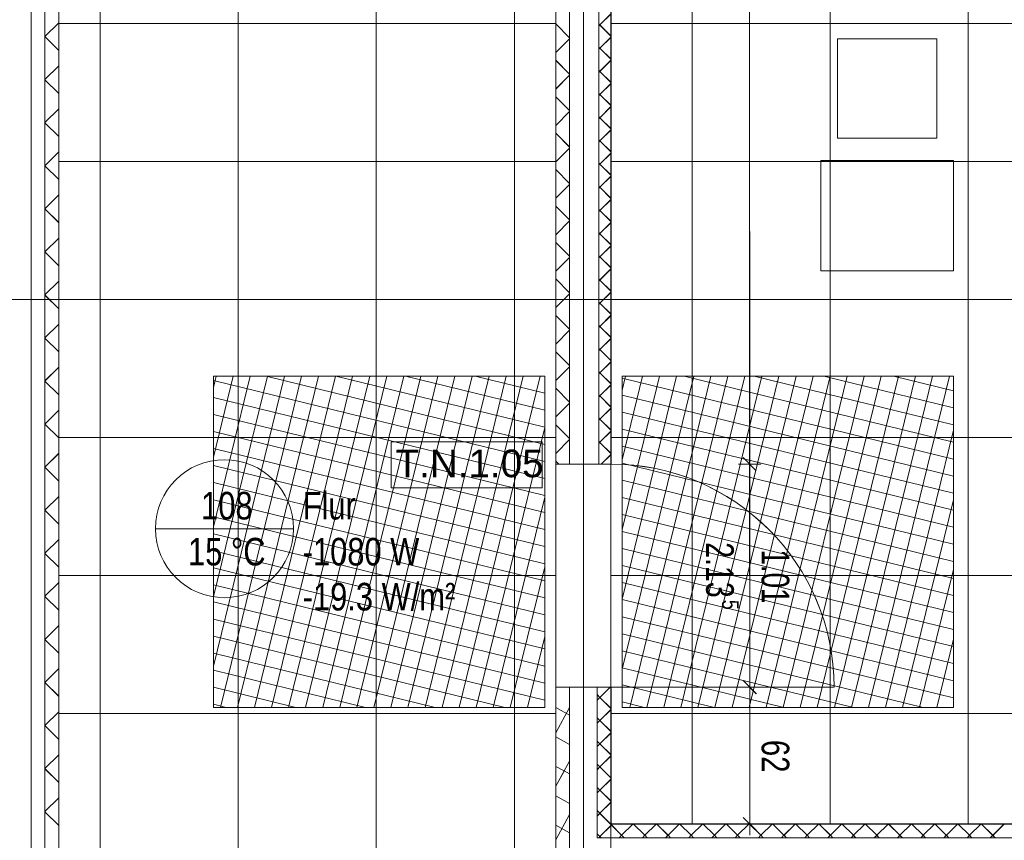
# Model space of a CAD drawing. Extents: x 229 to 926, y 37 to 878.
# Tile 147 of 162: x 502 to 591, y 466 to 541. Entities that reach past the tile are written whole.
import ezdxf
from ezdxf.lldxf.tags import DXFTag

# ---------------------------------------------------------------- set-up
doc = ezdxf.new("R2010")
doc.units = 0
doc.layers.get('0').update_dxf_attribs({"lineweight": 13})
doc.layers.add('A_BI_Innenwand', color=7, linetype='Continuous', lineweight=18, true_color=0x80ff80, plot=False)
doc.layers.add('A_BI_Tuer', color=7, linetype='Continuous', lineweight=18, true_color=0xbdbbbb, plot=False)
doc.layers.add('A_BI_Raum', color=1, linetype='Continuous', lineweight=18, true_color=0xff0000)
for name, color, linetype, lineweight in [('Ausstattung', 7, 'Continuous', 25), ('Axen', 7, 'Continuous', 25), ('Axen-A03ENIVKI0', 7, 'Continuous', 25), ('Beschriftung', 7, 'Continuous', 25), ('Beschriftung-A03ENIVII0', 7, 'Continuous', 25), ('Bewegungsfläche', 7, 'Continuous', 25), ('Deckenspiegel', 7, 'Continuous', 25), ('Fullfläche', 7, 'Continuous', 25), ('Fullfläche-A03ENIVQI0', 7, 'Continuous', 25), ('Maßlinien', 7, 'Continuous', 25), ('Maßlinien-A03ENIVNI0', 7, 'Continuous', 25), ('Türen', 7, 'Continuous', 25), ('Türen-A03ENIVLI0', 7, 'Continuous', 25), ('Wände', 7, 'Continuous', 25), ('Wände-A03ENIVMI0', 7, 'Continuous', 25)]:
    doc.layers.add(name, color=color, linetype=linetype, lineweight=lineweight)
doc.styles.get("Standard").update_dxf_attribs({"font": 'arial.ttf'})
tags = doc.linetypes.add('ALL_S25', pattern=[0.001, 0, -0.001]).pattern_tags.tags
tags[6:7] = [DXFTag(74, 4), DXFTag(75, 0), DXFTag(340, '0'), DXFTag(46, 1.0), DXFTag(50, 0.0), DXFTag(44, 0.0), DXFTag(45, 0.0)]
tags[4:5] = [DXFTag(74, 4), DXFTag(75, 0), DXFTag(340, '0'), DXFTag(46, 1.0), DXFTag(50, 0.0), DXFTag(44, 0.0), DXFTag(45, 0.0)]
tags = doc.linetypes.add('ALL_S25-A03ENIVOI0', pattern=[0.001, 0, -0.001]).pattern_tags.tags
tags[6:7] = [DXFTag(74, 4), DXFTag(75, 0), DXFTag(340, '0'), DXFTag(46, 1.0), DXFTag(50, 0.0), DXFTag(44, 0.0), DXFTag(45, 0.0)]
tags[4:5] = [DXFTag(74, 4), DXFTag(75, 0), DXFTag(340, '0'), DXFTag(46, 1.0), DXFTag(50, 0.0), DXFTag(44, 0.0), DXFTag(45, 0.0)]

# ---------------------------------------------------------------- blocks, each defined once
blk = doc.blocks.new('Referenz-A03ENIVGI0', base_point=(255.728, 66.032))
at = {"layer": 'Ausstattung', "color": 0, "lineweight": -2}
for p, q in [((575.852, 529.975), (575.853, 538.95)), ((575.853, 538.95), (584.828, 538.949)), ((584.828, 538.949), (584.827, 529.974)), ((584.827, 529.974), (575.852, 529.975)), ((574.326, 517.952), (574.327, 527.943)), ((574.327, 527.943), (586.35, 527.942)), ((586.35, 527.942), (586.349, 517.951)), ((586.349, 517.951), (574.326, 517.952))]:
    blk.add_line(p, q, dxfattribs=at)
at = {"layer": 'Axen', "color": 0, "linetype": 'ALL_S25', "lineweight": -2, "ltscale": 0.13}
for p, q in [((502.835, 66.032), (502.835, 801.547)), ((552.835, 66.032), (552.835, 801.547)), ((735.547, 515.344), (301.682, 515.344))]:
    blk.add_line(p, q, dxfattribs=at)
at = {"layer": 'Beschriftung', "color": 0, "lineweight": -2}
for p, q in [((549.091, 502.469), (535.419, 502.47)), ((535.419, 502.47), (535.419, 498.304)), ((549.09, 498.302), (549.091, 502.469)), ((535.419, 498.304), (549.09, 498.302))]:
    blk.add_line(p, q, dxfattribs=at)
at = {"layer": 'Bewegungsfläche', "color": 0, "lineweight": -2}
for p, q in [((519.335, 507.387), (519.585, 508.409)), ((519.335, 501.076), (521.129, 508.409)), ((519.335, 494.764), (522.674, 508.409)), ((519.335, 488.453), (524.218, 508.409)), ((519.335, 482.142), (525.762, 508.409)), ((549.335, 508.409), (519.335, 508.409)), ((519.335, 508.409), (519.335, 478.409)), ((519.335, 507.387), (519.585, 508.409)), ((519.335, 501.076), (521.129, 508.409)), ((519.335, 494.764), (522.674, 508.409)), ((519.335, 488.453), (524.218, 508.409)), ((519.335, 482.142), (525.762, 508.409)), ((549.335, 508.409), (519.335, 508.409)), ((519.335, 508.409), (519.335, 478.409)), ((519.966, 478.409), (527.306, 508.409)), ((519.966, 478.409), (527.306, 508.409)), ((521.51, 478.409), (528.851, 508.409)), ((521.51, 478.409), (528.851, 508.409)), ((523.054, 478.409), (530.395, 508.409)), ((523.054, 478.409), (530.395, 508.409)), ((524.107, 508.409), (549.335, 502.236)), ((524.107, 508.409), (549.335, 502.236)), ((524.599, 478.409), (531.939, 508.409)), ((524.599, 478.409), (531.939, 508.409)), ((526.143, 478.409), (533.483, 508.409)), ((526.143, 478.409), (533.483, 508.409)), ((527.687, 478.409), (535.028, 508.409)), ((527.687, 478.409), (535.028, 508.409)), ((529.231, 478.409), (536.572, 508.409)), ((529.231, 478.409), (536.572, 508.409)), ((530.418, 508.409), (549.335, 503.78)), ((530.418, 508.409), (549.335, 503.78)), ((530.776, 478.409), (538.116, 508.409)), ((530.776, 478.409), (538.116, 508.409)), ((532.32, 478.409), (539.661, 508.409)), ((532.32, 478.409), (539.661, 508.409)), ((533.864, 478.409), (541.205, 508.409)), ((533.864, 478.409), (541.205, 508.409)), ((535.408, 478.409), (542.749, 508.409)), ((535.408, 478.409), (542.749, 508.409)), ((536.73, 508.409), (549.335, 505.324)), ((536.73, 508.409), (549.335, 505.324)), ((536.953, 478.409), (544.293, 508.409)), ((536.953, 478.409), (544.293, 508.409)), ((538.497, 478.409), (545.838, 508.409)), ((538.497, 478.409), (545.838, 508.409)), ((540.041, 478.409), (547.382, 508.409)), ((540.041, 478.409), (547.382, 508.409)), ((541.585, 478.409), (548.926, 508.409)), ((541.585, 478.409), (548.926, 508.409)), ((543.041, 508.409), (549.335, 506.869)), ((543.041, 508.409), (549.335, 506.869)), ((549.335, 478.409), (549.335, 508.409)), ((549.335, 478.409), (549.335, 508.409)), ((556.335, 507.133), (556.647, 508.409)), ((556.335, 500.822), (558.192, 508.409)), ((556.335, 494.511), (559.736, 508.409)), ((556.335, 488.2), (561.28, 508.409)), ((556.335, 481.888), (562.825, 508.409)), ((556.335, 508.409), (586.336, 508.409)), ((556.335, 478.409), (556.335, 508.409)), ((556.335, 507.133), (556.647, 508.409)), ((556.335, 500.822), (558.192, 508.409)), ((556.335, 494.511), (559.736, 508.409)), ((556.335, 488.2), (561.28, 508.409)), ((556.335, 481.888), (562.825, 508.409)), ((556.335, 508.409), (586.336, 508.409)), ((556.335, 478.409), (556.335, 508.409)), ((556.335, 508.244), (586.336, 500.904)), ((556.335, 508.244), (586.336, 500.904)), ((557.028, 478.409), (564.369, 508.409)), ((557.028, 478.409), (564.369, 508.409)), ((558.572, 478.409), (565.913, 508.409)), ((558.572, 478.409), (565.913, 508.409)), ((560.117, 478.409), (567.457, 508.409)), ((560.117, 478.409), (567.457, 508.409)), ((561.661, 478.409), (569.002, 508.409)), ((561.661, 478.409), (569.002, 508.409)), ((561.974, 508.409), (586.336, 502.448)), ((561.974, 508.409), (586.336, 502.448)), ((563.205, 478.409), (570.546, 508.409)), ((563.205, 478.409), (570.546, 508.409)), ((564.749, 478.409), (572.09, 508.409)), ((564.749, 478.409), (572.09, 508.409)), ((566.294, 478.409), (573.634, 508.409)), ((566.294, 478.409), (573.634, 508.409)), ((567.838, 478.409), (575.179, 508.409)), ((567.838, 478.409), (575.179, 508.409)), ((568.285, 508.409), (586.336, 503.992)), ((568.285, 508.409), (586.336, 503.992)), ((569.382, 478.409), (576.723, 508.409)), ((569.382, 478.409), (576.723, 508.409)), ((570.926, 478.409), (578.267, 508.409)), ((570.926, 478.409), (578.267, 508.409)), ((572.471, 478.409), (579.811, 508.409)), ((572.471, 478.409), (579.811, 508.409)), ((574.015, 478.409), (581.356, 508.409)), ((574.015, 478.409), (581.356, 508.409)), ((574.597, 508.409), (586.336, 505.537)), ((574.597, 508.409), (586.336, 505.537)), ((575.559, 478.409), (582.9, 508.409)), ((575.559, 478.409), (582.9, 508.409)), ((577.104, 478.409), (584.444, 508.409)), ((577.104, 478.409), (584.444, 508.409)), ((578.648, 478.409), (585.989, 508.409)), ((578.648, 478.409), (585.989, 508.409)), ((580.907, 508.409), (586.336, 507.081)), ((580.907, 508.409), (586.336, 507.081)), ((586.336, 508.409), (586.336, 478.409)), ((586.336, 508.409), (586.336, 478.409)), ((519.335, 508.032), (549.335, 500.692)), ((519.335, 508.032), (549.335, 500.692)), ((519.335, 506.488), (549.335, 499.147)), ((519.335, 506.488), (549.335, 499.147)), ((556.335, 506.7), (586.336, 499.359)), ((556.335, 506.7), (586.336, 499.359)), ((519.335, 504.944), (549.335, 497.603)), ((519.335, 504.944), (549.335, 497.603)), ((556.335, 505.156), (586.336, 497.815)), ((556.335, 505.156), (586.336, 497.815)), ((543.13, 478.409), (549.335, 503.77)), ((543.13, 478.409), (549.335, 503.77)), ((519.335, 503.399), (549.335, 496.059)), ((519.335, 503.399), (549.335, 496.059)), ((556.335, 503.612), (586.336, 496.271)), ((556.335, 503.612), (586.336, 496.271)), ((580.192, 478.409), (586.336, 503.516)), ((580.192, 478.409), (586.336, 503.516)), ((556.335, 502.067), (586.336, 494.727)), ((556.335, 502.067), (586.336, 494.727)), ((519.335, 501.855), (549.335, 494.515)), ((519.335, 501.855), (549.335, 494.515)), ((519.335, 500.311), (549.335, 492.97)), ((519.335, 500.311), (549.335, 492.97)), ((556.335, 500.523), (586.336, 493.182)), ((556.335, 500.523), (586.336, 493.182)), ((519.335, 498.767), (549.335, 491.426)), ((519.335, 498.767), (549.335, 491.426)), ((556.335, 498.979), (586.336, 491.638)), ((556.335, 498.979), (586.336, 491.638)), ((519.335, 497.222), (549.335, 489.882)), ((519.335, 497.222), (549.335, 489.882)), ((544.674, 478.409), (549.335, 497.458)), ((544.674, 478.409), (549.335, 497.458)), ((556.335, 497.435), (586.336, 490.094)), ((556.335, 497.435), (586.336, 490.094)), ((581.736, 478.409), (586.336, 497.205)), ((581.736, 478.409), (586.336, 497.205)), ((556.335, 495.89), (586.336, 488.55)), ((556.335, 495.89), (586.336, 488.55)), ((519.335, 495.678), (549.335, 488.338)), ((519.335, 495.678), (549.335, 488.338)), ((519.335, 494.134), (549.335, 486.793)), ((519.335, 494.134), (549.335, 486.793)), ((556.335, 494.346), (586.336, 487.005)), ((556.335, 494.346), (586.336, 487.005)), ((519.335, 492.59), (549.335, 485.249)), ((519.335, 492.59), (549.335, 485.249)), ((556.335, 492.802), (586.336, 485.461)), ((556.335, 492.802), (586.336, 485.461)), ((556.335, 491.257), (586.336, 483.917)), ((556.335, 491.257), (586.336, 483.917)), ((519.335, 491.045), (549.335, 483.705)), ((519.335, 491.045), (549.335, 483.705)), ((546.218, 478.409), (549.335, 491.148)), ((546.218, 478.409), (549.335, 491.148)), ((583.281, 478.409), (586.336, 490.894)), ((583.281, 478.409), (586.336, 490.894)), ((519.335, 489.501), (549.335, 482.16)), ((519.335, 489.501), (549.335, 482.16)), ((556.335, 489.713), (586.336, 482.372)), ((556.335, 489.713), (586.336, 482.372)), ((519.335, 487.957), (549.335, 480.616)), ((519.335, 487.957), (549.335, 480.616)), ((556.335, 488.169), (586.336, 480.828)), ((556.335, 488.169), (586.336, 480.828)), ((519.335, 486.413), (549.335, 479.072)), ((519.335, 486.413), (549.335, 479.072)), ((556.335, 486.625), (586.336, 479.284)), ((556.335, 486.625), (586.336, 479.284)), ((556.335, 485.08), (583.602, 478.409)), ((556.335, 485.08), (583.602, 478.409)), ((519.335, 484.868), (545.735, 478.409)), ((519.335, 484.868), (545.735, 478.409)), ((547.762, 478.409), (549.335, 484.836)), ((547.762, 478.409), (549.335, 484.836)), ((584.825, 478.409), (586.336, 484.583)), ((584.825, 478.409), (586.336, 484.583)), ((519.335, 483.324), (539.424, 478.409)), ((519.335, 483.324), (539.424, 478.409)), ((556.335, 483.536), (577.29, 478.409)), ((556.335, 483.536), (577.29, 478.409)), ((519.335, 481.78), (533.112, 478.409)), ((519.335, 481.78), (533.112, 478.409)), ((556.335, 481.992), (570.979, 478.409)), ((556.335, 481.992), (570.979, 478.409)), ((519.335, 480.236), (526.801, 478.409)), ((519.335, 480.236), (526.801, 478.409)), ((556.335, 480.448), (564.668, 478.409)), ((556.335, 480.448), (564.668, 478.409)), ((556.335, 478.903), (558.357, 478.409)), ((556.335, 478.903), (558.357, 478.409)), ((519.335, 478.691), (520.49, 478.409)), ((519.335, 478.691), (520.49, 478.409)), ((519.335, 478.409), (549.335, 478.409)), ((519.335, 478.409), (549.335, 478.409)), ((549.307, 478.409), (549.335, 478.525)), ((549.307, 478.409), (549.335, 478.525)), ((586.336, 478.409), (556.335, 478.409)), ((586.336, 478.409), (556.335, 478.409))]:
    blk.add_line(p, q, dxfattribs=at)
at = {"layer": 'Fullfläche', "color": 0, "lineweight": -2}
for p, q in [((555.335, 541.22), (554.333, 540.219)), ((504.085, 539.172), (505.335, 540.421)), ((551.585, 539.066), (550.335, 540.315)), ((554.331, 540.219), (554.231, 540.319)), ((554.331, 540.215), (554.231, 540.115)), ((555.335, 539.214), (554.333, 540.215)), ((504.085, 539.161), (505.335, 537.912)), ((551.585, 538.967), (550.335, 537.719)), ((555.335, 539.12), (554.333, 538.119)), ((554.331, 538.119), (554.231, 538.219)), ((554.331, 538.115), (554.231, 538.015)), ((555.335, 537.114), (554.333, 538.115)), ((551.585, 535.766), (550.335, 537.015)), ((555.335, 537.02), (554.333, 536.019)), ((504.085, 535.272), (505.335, 536.521)), ((554.331, 536.019), (554.231, 536.119)), ((554.331, 536.015), (554.231, 535.915)), ((555.335, 535.014), (554.333, 536.015)), ((504.085, 535.261), (505.335, 534.012)), ((551.585, 535.668), (550.335, 534.419)), ((555.335, 534.92), (554.334, 533.919)), ((551.585, 532.466), (550.335, 533.715)), ((554.331, 533.919), (554.231, 534.019)), ((554.331, 533.915), (554.231, 533.815)), ((555.335, 532.914), (554.334, 533.915)), ((504.085, 531.372), (505.335, 532.621)), ((551.585, 532.367), (550.335, 531.119)), ((555.335, 532.82), (554.334, 531.819)), ((504.085, 531.361), (505.335, 530.112)), ((554.331, 531.819), (554.231, 531.919)), ((554.331, 531.815), (554.231, 531.715)), ((555.335, 530.814), (554.334, 531.815)), ((555.335, 530.72), (554.334, 529.719)), ((551.585, 529.166), (550.335, 530.415)), ((554.331, 529.719), (554.231, 529.819)), ((554.331, 529.715), (554.231, 529.615)), ((555.335, 528.714), (554.334, 529.715)), ((504.085, 527.472), (505.335, 528.721)), ((551.585, 529.067), (550.335, 527.819)), ((555.335, 528.62), (554.334, 527.619)), ((504.085, 527.46), (505.335, 526.212)), ((551.585, 525.866), (550.335, 527.115)), ((554.331, 527.619), (554.231, 527.719)), ((554.331, 527.615), (554.231, 527.515)), ((555.335, 526.614), (554.334, 527.615)), ((555.335, 526.52), (554.334, 525.519)), ((551.585, 525.767), (550.335, 524.518)), ((554.331, 525.519), (554.231, 525.619)), ((554.331, 525.515), (554.231, 525.414)), ((555.335, 524.514), (554.334, 525.515)), ((504.085, 523.572), (505.335, 524.821)), ((555.335, 524.419), (554.334, 523.419)), ((504.085, 523.561), (505.335, 522.312)), ((551.585, 522.566), (550.335, 523.815)), ((554.331, 523.419), (554.231, 523.519)), ((554.331, 523.415), (554.231, 523.315)), ((555.335, 522.414), (554.334, 523.415)), ((551.585, 522.467), (550.335, 521.218)), ((555.335, 522.319), (554.334, 521.319)), ((504.085, 519.672), (505.335, 520.921)), ((554.331, 521.319), (554.231, 521.419)), ((554.331, 521.315), (554.231, 521.214)), ((555.335, 520.314), (554.334, 521.315)), ((551.585, 519.266), (550.335, 520.515)), ((555.335, 520.219), (554.334, 519.219)), ((504.085, 519.661), (505.335, 518.412)), ((551.585, 519.167), (550.335, 517.918)), ((554.332, 519.219), (554.231, 519.319)), ((554.332, 519.215), (554.231, 519.114)), ((555.335, 518.214), (554.334, 519.215)), ((555.335, 518.119), (554.334, 517.119)), ((551.585, 515.966), (550.335, 517.215)), ((554.332, 517.119), (554.231, 517.219)), ((554.332, 517.115), (554.231, 517.014)), ((555.335, 516.114), (554.334, 517.115)), ((504.085, 515.772), (505.335, 517.021)), ((504.085, 515.761), (505.335, 514.512)), ((551.585, 515.867), (550.335, 514.618)), ((555.335, 516.019), (554.334, 515.019)), ((554.332, 515.019), (554.231, 515.119)), ((554.332, 515.015), (554.231, 514.914)), ((555.335, 514.014), (554.334, 515.015)), ((551.585, 512.666), (550.335, 513.915)), ((555.335, 513.919), (554.334, 512.919)), ((504.085, 511.872), (505.335, 513.121)), ((554.332, 512.919), (554.231, 513.019)), ((554.332, 512.915), (554.231, 512.814)), ((555.335, 511.914), (554.334, 512.915)), ((504.085, 511.861), (505.335, 510.612)), ((551.585, 512.567), (550.335, 511.318)), ((555.335, 511.819), (554.334, 510.819)), ((554.332, 510.819), (554.231, 510.919)), ((551.585, 509.366), (550.335, 510.615)), ((554.332, 510.814), (554.231, 510.714)), ((555.335, 509.814), (554.334, 510.814)), ((504.085, 507.972), (505.335, 509.22)), ((551.585, 509.267), (550.335, 508.018)), ((555.335, 509.719), (554.334, 508.719)), ((554.332, 508.719), (554.231, 508.819)), ((554.332, 508.715), (554.231, 508.614)), ((555.335, 507.714), (554.334, 508.715)), ((504.085, 507.961), (505.335, 506.712)), ((551.585, 506.066), (550.335, 507.315)), ((555.335, 507.619), (554.334, 506.619)), ((554.332, 506.619), (554.231, 506.719)), ((554.332, 506.615), (554.231, 506.514)), ((555.335, 505.614), (554.334, 506.615)), ((551.585, 505.967), (550.335, 504.718)), ((555.335, 505.519), (554.334, 504.519)), ((504.085, 504.072), (505.335, 505.32)), ((554.332, 504.519), (554.231, 504.619)), ((504.085, 504.061), (505.335, 502.812)), ((551.585, 502.766), (550.335, 504.015)), ((554.332, 504.514), (554.231, 504.414)), ((555.335, 503.514), (554.334, 504.514)), ((555.335, 503.419), (554.334, 502.419)), ((551.585, 502.667), (550.335, 501.418)), ((554.332, 502.419), (554.231, 502.519)), ((554.332, 502.414), (554.231, 502.314)), ((555.335, 501.414), (554.334, 502.414)), ((504.085, 500.172), (505.335, 501.42)), ((555.335, 501.319), (554.459, 500.444)), ((504.085, 500.161), (505.335, 498.912)), ((550.607, 500.444), (550.335, 500.715)), ((504.085, 496.271), (505.335, 497.52)), ((504.085, 496.261), (505.335, 495.012)), ((504.085, 492.371), (505.335, 493.62)), ((504.085, 492.361), (505.335, 491.112)), ((504.085, 488.471), (505.335, 489.72)), ((504.085, 488.461), (505.335, 487.212)), ((504.085, 484.571), (505.335, 485.82)), ((504.085, 484.561), (505.335, 483.312)), ((504.085, 480.671), (505.335, 481.92)), ((504.085, 480.661), (505.335, 479.412)), ((555.26, 480.244), (554.334, 479.318)), ((554.332, 479.318), (554.087, 479.563)), ((554.332, 479.314), (554.087, 479.069)), ((555.335, 478.314), (554.334, 479.314)), ((504.085, 476.771), (505.335, 478.02)), ((550.335, 478.395), (551.585, 477.708)), ((551.585, 478.39), (550.335, 476.113)), ((555.335, 478.219), (554.334, 477.218)), ((554.332, 477.218), (554.087, 477.464)), ((554.332, 477.214), (554.087, 476.969)), ((555.336, 476.214), (554.334, 477.214)), ((504.085, 476.761), (505.335, 475.512)), ((555.336, 476.119), (554.334, 475.118)), ((550.335, 475.733), (551.585, 475.046)), ((554.332, 475.118), (554.087, 475.364)), ((554.332, 475.114), (554.086, 474.869)), ((555.336, 474.114), (554.334, 475.114)), ((504.085, 472.871), (505.335, 474.12)), ((551.585, 473.543), (551.098, 472.655)), ((555.336, 474.019), (554.334, 473.018)), ((504.085, 472.861), (505.335, 471.612)), ((550.335, 473.069), (551.091, 472.653)), ((551.092, 472.65), (550.335, 471.27)), ((551.099, 472.651), (551.585, 472.384)), ((554.332, 473.018), (554.086, 473.264)), ((554.332, 473.014), (554.086, 472.769)), ((555.336, 472.014), (554.334, 473.014)), ((555.336, 471.919), (554.334, 470.918)), ((554.332, 470.918), (554.086, 471.164)), ((554.332, 470.914), (554.086, 470.669)), ((555.336, 469.913), (554.334, 470.914)), ((504.085, 468.971), (505.335, 470.22)), ((550.335, 470.407), (551.585, 469.719)), ((504.085, 468.961), (505.335, 467.712)), ((554.332, 468.818), (554.086, 469.064)), ((555.336, 469.819), (554.334, 468.818)), ((551.585, 468.701), (550.335, 466.423)), ((554.332, 468.814), (554.086, 468.568)), ((555.336, 467.813), (554.334, 468.814)), ((550.335, 467.745), (551.585, 467.057)), ((555.336, 467.719), (554.334, 466.718)), ((555.335, 467.79), (556.296, 466.829)), ((557.314, 467.843), (556.3, 466.829)), ((557.382, 467.843), (558.396, 466.828)), ((559.415, 467.843), (558.4, 466.828)), ((559.482, 467.843), (560.496, 466.828)), ((561.515, 467.843), (560.5, 466.828)), ((561.581, 467.843), (562.596, 466.828)), ((563.615, 467.843), (562.6, 466.828)), ((563.681, 467.843), (564.696, 466.827)), ((565.716, 467.843), (564.7, 466.827)), ((565.781, 467.843), (566.796, 466.827)), ((567.816, 467.843), (566.8, 466.827)), ((567.88, 467.843), (568.896, 466.827)), ((569.916, 467.843), (568.9, 466.827)), ((569.98, 467.843), (570.996, 466.826)), ((572.017, 467.843), (571, 466.826)), ((572.08, 467.843), (573.096, 466.826)), ((574.117, 467.843), (573.1, 466.826)), ((574.179, 467.843), (575.196, 466.826)), ((576.217, 467.843), (575.2, 466.826)), ((576.279, 467.843), (577.296, 466.825)), ((578.318, 467.843), (577.3, 466.825)), ((578.379, 467.843), (579.396, 466.825)), ((580.418, 467.843), (579.4, 466.825)), ((580.479, 467.843), (581.496, 466.825)), ((582.519, 467.843), (581.5, 466.825)), ((582.578, 467.843), (583.596, 466.824)), ((584.619, 467.843), (583.6, 466.824)), ((584.678, 467.843), (585.696, 466.824)), ((586.719, 467.843), (585.7, 466.824)), ((586.778, 467.843), (587.796, 466.824)), ((588.82, 467.843), (587.8, 466.824)), ((588.877, 467.843), (589.896, 466.823)), ((590.92, 467.843), (589.9, 466.823)), ((554.332, 466.718), (554.086, 466.964)), ((554.332, 466.714), (554.226, 466.608)), ((554.441, 466.608), (554.334, 466.714)), ((556.296, 466.827), (556.077, 466.608)), ((556.3, 466.827), (556.519, 466.608)), ((558.396, 466.826), (558.177, 466.607)), ((558.4, 466.826), (558.619, 466.607)), ((560.496, 466.826), (560.277, 466.607)), ((560.5, 466.826), (560.719, 466.607)), ((562.596, 466.826), (562.377, 466.607)), ((562.6, 466.826), (562.819, 466.607)), ((564.696, 466.825), (564.477, 466.607)), ((564.7, 466.825), (564.918, 466.607)), ((566.796, 466.825), (566.578, 466.606)), ((566.8, 466.825), (567.018, 466.606)), ((568.896, 466.824), (568.678, 466.606)), ((568.9, 466.824), (569.118, 466.606)), ((570.996, 466.824), (570.778, 466.606)), ((571, 466.824), (571.218, 466.606)), ((573.096, 466.824), (572.878, 466.606)), ((573.1, 466.824), (573.318, 466.606)), ((575.196, 466.824), (574.978, 466.605)), ((575.2, 466.824), (575.418, 466.605)), ((577.296, 466.823), (577.078, 466.605)), ((577.3, 466.823), (577.518, 466.605)), ((579.396, 466.823), (579.178, 466.605)), ((579.4, 466.823), (579.618, 466.605)), ((581.496, 466.822), (581.278, 466.605)), ((581.5, 466.822), (581.718, 466.605)), ((583.596, 466.822), (583.379, 466.604)), ((583.6, 466.822), (583.818, 466.604)), ((585.696, 466.822), (585.479, 466.604)), ((585.7, 466.822), (585.918, 466.604)), ((587.796, 466.821), (587.579, 466.604)), ((587.8, 466.821), (588.018, 466.604)), ((589.896, 466.821), (589.679, 466.604)), ((589.9, 466.821), (590.118, 466.604))]:
    blk.add_line(p, q, dxfattribs=at)
at = {"layer": 'Maßlinien', "color": 0, "lineweight": -2}
for p, q in [((567.882, 569.385), (567.892, 500.446)), ((567.292, 501.046), (568.492, 499.846)), ((567.892, 500.446), (566.892, 500.446)), ((567.892, 500.446), (568.892, 500.446)), ((567.892, 500.446), (567.896, 480.246)), ((567.295, 480.846), (568.496, 479.646)), ((567.896, 480.246), (566.896, 480.245)), ((567.896, 480.246), (568.896, 480.246)), ((567.896, 480.246), (567.897, 467.845)), ((567.297, 468.445), (568.498, 467.246)), ((567.897, 467.845), (566.897, 467.845)), ((567.897, 467.845), (568.897, 467.846)), ((567.897, 467.845), (567.898, 466.845))]:
    blk.add_line(p, q, dxfattribs=at)
at = {"layer": 'Türen', "color": 0, "lineweight": -2}
blk.add_line((575.536, 480.244), (555.335, 480.244), dxfattribs=at)
blk.add_ellipse((555.335, 480.244), major_axis=(20.2, 0), ratio=1, start_param=0, end_param=1.570796, dxfattribs=at)
at = {"layer": 'Wände', "color": 0, "lineweight": -2}
for p, q in [((551.585, 665.345), (551.585, 500.444)), ((552.835, 500.444), (552.835, 665.345)), ((550.335, 503.044), (550.335, 664.545)), ((554.23, 664.081), (554.23, 500.444)), ((502.835, 630.245), (502.835, 450.438)), ((504.085, 630.245), (504.085, 450.438)), ((505.335, 630.245), (505.335, 540.144)), ((555.335, 500.444), (555.335, 565.344)), ((505.335, 540.144), (505.335, 450.438)), ((550.335, 500.444), (550.335, 503.044)), ((550.335, 500.444), (555.335, 500.444)), ((555.335, 480.244), (550.335, 480.244)), ((550.335, 400.448), (550.335, 480.244)), ((551.586, 400.448), (551.585, 480.244)), ((552.835, 400.448), (552.835, 480.244)), ((554.087, 480.244), (554.086, 466.608)), ((555.335, 478.244), (555.335, 480.244)), ((555.335, 467.843), (555.335, 478.244)), ((673.237, 467.843), (555.335, 467.843)), ((554.086, 466.608), (674.036, 466.594))]:
    blk.add_line(p, q, dxfattribs=at)
at = {"layer": 'Beschriftung', "color": 0, "lineweight": -2, "insert": (535.836, 501.76), "char_height": 2.50002, "attachment_point": 1, "rotation": 359.99316}
blk.add_mtext('{\\fArial;T.N.1.05}', dxfattribs=at)
at = {"layer": 'Maßlinien', "color": 0, "lineweight": -2, "attachment_point": 1, "rotation": 270.00899}
for s, insert, char_height in [('{\\W0.74;\\fArial;2.13}', (566.451, 493.376), 2.50002), ('{\\W0.72;\\fArial;1.01}', (571.476, 492.714), 2.50002), ('{\\W0.76;\\fArial;5}', (566.894, 488.147), 1.50001), ('{\\W0.76;\\fArial;62}', (571.479, 475.469), 2.50002)]:
    blk.add_mtext(s, dxfattribs=dict(at, insert=insert, char_height=char_height))
blk = doc.blocks.new('Referenz-A03ENIVUI0', base_point=(281.599, 66.032))
at = {"layer": 'Axen-A03ENIVKI0', "color": 0, "linetype": 'ALL_S25-A03ENIVOI0', "lineweight": -2, "ltscale": 0.13}
for p, q in [((502.833, 66.032), (502.833, 801.546)), ((552.833, 66.032), (552.833, 801.546)), ((735.547, 515.347), (301.683, 515.346))]:
    blk.add_line(p, q, dxfattribs=at)
at = {"layer": 'Beschriftung-A03ENIVII0', "color": 0, "lineweight": -2}
for p, q in [((549.089, 502.472), (535.417, 502.473)), ((535.417, 502.473), (535.417, 498.306)), ((549.088, 498.305), (549.089, 502.472)), ((535.417, 498.306), (549.088, 498.305))]:
    blk.add_line(p, q, dxfattribs=at)
at = {"layer": 'Deckenspiegel', "color": 0, "lineweight": -2}
for p, q in [((555.333, 467.846), (555.333, 662.846)), ((562.683, 662.846), (562.683, 467.846)), ((575.183, 662.846), (575.183, 467.846)), ((587.683, 662.846), (587.683, 467.846)), ((505.333, 169.347), (505.333, 661.346)), ((509.083, 169.347), (509.083, 661.346)), ((521.583, 169.347), (521.583, 661.346)), ((534.083, 169.347), (534.083, 661.346)), ((546.583, 169.347), (546.583, 661.346)), ((550.333, 661.346), (550.333, 169.347)), ((550.333, 540.346), (505.333, 540.347)), ((670.032, 540.346), (555.333, 540.346)), ((550.333, 527.846), (505.333, 527.847)), ((670.032, 527.846), (555.333, 527.846)), ((550.333, 515.347), (505.333, 515.347)), ((670.032, 515.346), (555.333, 515.346)), ((550.333, 502.847), (505.333, 502.847)), ((670.032, 502.846), (555.333, 502.846)), ((550.333, 490.347), (505.333, 490.347)), ((670.032, 490.346), (555.333, 490.346)), ((550.333, 477.847), (505.333, 477.847)), ((670.032, 477.846), (555.333, 477.846)), ((670.033, 467.846), (555.333, 467.846))]:
    blk.add_line(p, q, dxfattribs=at)
at = {"layer": 'Fullfläche-A03ENIVQI0', "color": 0, "lineweight": -2}
for p, q in [((555.333, 541.222), (554.331, 540.221)), ((504.083, 539.174), (505.333, 540.423)), ((551.583, 539.068), (550.333, 540.317)), ((554.329, 540.221), (554.229, 540.321)), ((554.329, 540.217), (554.229, 540.117)), ((555.333, 539.216), (554.331, 540.217)), ((504.083, 539.163), (505.333, 537.914)), ((551.583, 538.97), (550.333, 537.721)), ((555.333, 539.122), (554.331, 538.121)), ((554.329, 538.121), (554.229, 538.221)), ((554.329, 538.117), (554.229, 538.017)), ((555.333, 537.116), (554.331, 538.117)), ((551.583, 535.769), (550.333, 537.017)), ((555.333, 537.022), (554.331, 536.021)), ((504.083, 535.274), (505.333, 536.523)), ((554.329, 536.021), (554.229, 536.122)), ((554.329, 536.017), (554.229, 535.917)), ((555.333, 535.016), (554.331, 536.017)), ((504.083, 535.263), (505.333, 534.014)), ((551.583, 535.67), (550.333, 534.421)), ((555.333, 534.922), (554.332, 533.921)), ((551.583, 532.469), (550.333, 533.717)), ((554.329, 533.921), (554.229, 534.022)), ((554.329, 533.917), (554.229, 533.817)), ((555.333, 532.916), (554.332, 533.917)), ((504.083, 531.374), (505.333, 532.623)), ((551.583, 532.37), (550.333, 531.121)), ((555.333, 532.822), (554.332, 531.821)), ((504.083, 531.363), (505.333, 530.114)), ((554.329, 531.821), (554.229, 531.921)), ((554.329, 531.817), (554.229, 531.717)), ((555.333, 530.816), (554.332, 531.817)), ((555.333, 530.722), (554.332, 529.721)), ((551.583, 529.169), (550.333, 530.417)), ((554.329, 529.721), (554.229, 529.821)), ((554.329, 529.717), (554.229, 529.617)), ((555.333, 528.716), (554.332, 529.717)), ((504.083, 527.474), (505.333, 528.723)), ((551.583, 529.07), (550.333, 527.821)), ((555.333, 528.622), (554.332, 527.621)), ((504.083, 527.463), (505.333, 526.214)), ((551.583, 525.869), (550.333, 527.117)), ((554.329, 527.621), (554.229, 527.722)), ((554.329, 527.617), (554.229, 527.517)), ((555.333, 526.617), (554.332, 527.617)), ((555.333, 526.522), (554.332, 525.521)), ((551.583, 525.77), (550.333, 524.521)), ((554.329, 525.521), (554.229, 525.622)), ((554.329, 525.517), (554.229, 525.417)), ((555.333, 524.517), (554.332, 525.517)), ((504.083, 523.574), (505.333, 524.823)), ((555.333, 524.422), (554.332, 523.421)), ((504.083, 523.563), (505.333, 522.314)), ((551.583, 522.569), (550.333, 523.817)), ((554.329, 523.421), (554.229, 523.521)), ((554.329, 523.417), (554.229, 523.317)), ((555.333, 522.417), (554.332, 523.417)), ((551.583, 522.47), (550.333, 521.221)), ((555.333, 522.322), (554.332, 521.321)), ((504.083, 519.674), (505.333, 520.923)), ((554.329, 521.321), (554.229, 521.421)), ((554.329, 521.317), (554.229, 521.217)), ((555.333, 520.317), (554.332, 521.317)), ((551.583, 519.269), (550.333, 520.518)), ((555.333, 520.222), (554.332, 519.221)), ((504.083, 519.663), (505.333, 518.414)), ((551.583, 519.17), (550.333, 517.921)), ((554.33, 519.221), (554.229, 519.322)), ((554.33, 519.217), (554.229, 519.117)), ((555.333, 518.217), (554.332, 519.217)), ((555.333, 518.122), (554.332, 517.121)), ((551.583, 515.969), (550.333, 517.218)), ((554.33, 517.121), (554.229, 517.222)), ((554.33, 517.117), (554.229, 517.017)), ((555.333, 516.117), (554.332, 517.117)), ((504.083, 515.774), (505.333, 517.023)), ((504.083, 515.763), (505.333, 514.514)), ((551.583, 515.87), (550.333, 514.621)), ((555.333, 516.022), (554.332, 515.021)), ((554.33, 515.021), (554.229, 515.122)), ((554.33, 515.017), (554.229, 514.917)), ((555.333, 514.017), (554.332, 515.017)), ((551.583, 512.669), (550.333, 513.918)), ((555.333, 513.922), (554.332, 512.921)), ((504.083, 511.874), (505.333, 513.123)), ((554.33, 512.921), (554.229, 513.022)), ((554.33, 512.917), (554.229, 512.817)), ((555.333, 511.917), (554.332, 512.917)), ((504.083, 511.863), (505.333, 510.614)), ((551.583, 512.57), (550.333, 511.321)), ((555.333, 511.822), (554.332, 510.821)), ((554.33, 510.821), (554.229, 510.922)), ((551.583, 509.369), (550.333, 510.618)), ((554.33, 510.817), (554.229, 510.717)), ((555.333, 509.817), (554.332, 510.817)), ((504.083, 507.974), (505.333, 509.223)), ((551.583, 509.27), (550.333, 508.021)), ((555.333, 509.722), (554.332, 508.721)), ((554.33, 508.721), (554.229, 508.822)), ((554.33, 508.717), (554.229, 508.617)), ((555.333, 507.717), (554.332, 508.717)), ((504.083, 507.963), (505.333, 506.714)), ((551.583, 506.069), (550.333, 507.318)), ((555.333, 507.622), (554.332, 506.621)), ((554.33, 506.621), (554.229, 506.722)), ((554.33, 506.617), (554.229, 506.517)), ((555.333, 505.617), (554.332, 506.617)), ((551.583, 505.969), (550.333, 504.721)), ((555.333, 505.522), (554.332, 504.521)), ((504.083, 504.074), (505.333, 505.323)), ((554.33, 504.521), (554.229, 504.622)), ((504.083, 504.063), (505.333, 502.814)), ((551.583, 502.769), (550.333, 504.018)), ((554.33, 504.517), (554.229, 504.417)), ((555.333, 503.517), (554.332, 504.517)), ((555.333, 503.422), (554.332, 502.421)), ((551.583, 502.67), (550.333, 501.421)), ((554.33, 502.421), (554.229, 502.522)), ((554.33, 502.417), (554.229, 502.317)), ((555.333, 501.417), (554.332, 502.417)), ((504.083, 500.174), (505.333, 501.423)), ((555.333, 501.322), (554.457, 500.447)), ((504.083, 500.163), (505.333, 498.915)), ((550.605, 500.447), (550.333, 500.718)), ((504.083, 496.274), (505.333, 497.523)), ((504.083, 496.263), (505.333, 495.015)), ((504.083, 492.374), (505.333, 493.623)), ((504.083, 492.363), (505.333, 491.115)), ((504.083, 488.474), (505.333, 489.723)), ((504.083, 488.463), (505.333, 487.215)), ((504.083, 484.574), (505.333, 485.823)), ((504.083, 484.563), (505.333, 483.315)), ((504.083, 480.674), (505.333, 481.923)), ((504.083, 480.664), (505.333, 479.415)), ((555.258, 480.247), (554.332, 479.321)), ((554.33, 479.321), (554.085, 479.566)), ((554.33, 479.317), (554.085, 479.072)), ((555.333, 478.317), (554.332, 479.317)), ((504.083, 476.774), (505.333, 478.023)), ((550.333, 478.398), (551.583, 477.711)), ((551.583, 478.393), (550.333, 476.116)), ((555.333, 478.222), (554.332, 477.221)), ((554.33, 477.221), (554.085, 477.467)), ((554.33, 477.217), (554.085, 476.972)), ((555.333, 476.217), (554.332, 477.217)), ((504.083, 476.764), (505.333, 475.515)), ((555.333, 476.122), (554.332, 475.121)), ((550.333, 475.736), (551.583, 475.049)), ((554.33, 475.121), (554.084, 475.367)), ((554.33, 475.117), (554.084, 474.872)), ((555.334, 474.117), (554.332, 475.117)), ((504.083, 472.874), (505.333, 474.123)), ((551.583, 473.546), (551.096, 472.658)), ((555.334, 474.022), (554.332, 473.021)), ((504.083, 472.864), (505.333, 471.615)), ((550.333, 473.072), (551.089, 472.656)), ((551.09, 472.653), (550.333, 471.273)), ((551.097, 472.654), (551.583, 472.387)), ((554.33, 473.021), (554.084, 473.267)), ((554.33, 473.017), (554.084, 472.772)), ((555.334, 472.017), (554.332, 473.017)), ((555.334, 471.922), (554.332, 470.921)), ((554.33, 470.921), (554.084, 471.167)), ((554.33, 470.917), (554.084, 470.672)), ((555.334, 469.917), (554.332, 470.917)), ((504.083, 468.974), (505.333, 470.223)), ((550.333, 470.41), (551.583, 469.722)), ((504.083, 468.964), (505.333, 467.715)), ((554.33, 468.821), (554.084, 469.067)), ((555.334, 469.822), (554.332, 468.821)), ((551.583, 468.704), (550.333, 466.426)), ((554.33, 468.817), (554.084, 468.572)), ((555.334, 467.817), (554.332, 468.817)), ((550.333, 467.748), (551.583, 467.06)), ((555.334, 467.722), (554.332, 466.721)), ((555.333, 467.794), (556.294, 466.832)), ((557.312, 467.847), (556.298, 466.832)), ((557.38, 467.847), (558.394, 466.832)), ((559.412, 467.847), (558.398, 466.832)), ((559.48, 467.847), (560.494, 466.831)), ((561.513, 467.847), (560.498, 466.831)), ((561.579, 467.847), (562.594, 466.831)), ((563.613, 467.847), (562.598, 466.831)), ((563.679, 467.847), (564.694, 466.83)), ((565.714, 467.847), (564.698, 466.83)), ((565.779, 467.847), (566.794, 466.83)), ((567.814, 467.847), (566.798, 466.83)), ((567.878, 467.847), (568.894, 466.83)), ((569.914, 467.847), (568.898, 466.83)), ((569.978, 467.847), (570.994, 466.829)), ((572.014, 467.847), (570.998, 466.829)), ((572.078, 467.847), (573.094, 466.829)), ((574.115, 467.847), (573.098, 466.829)), ((574.177, 467.847), (575.194, 466.829)), ((576.215, 467.847), (575.198, 466.829)), ((576.277, 467.847), (577.294, 466.828)), ((578.316, 467.847), (577.298, 466.828)), ((578.377, 467.847), (579.394, 466.828)), ((580.416, 467.847), (579.398, 466.828)), ((580.476, 467.847), (581.494, 466.828)), ((582.516, 467.847), (581.498, 466.828)), ((582.576, 467.847), (583.594, 466.827)), ((584.617, 467.847), (583.598, 466.827)), ((584.675, 467.847), (585.694, 466.827)), ((586.717, 467.847), (585.698, 466.827)), ((586.775, 467.847), (587.794, 466.827)), ((588.817, 467.847), (587.798, 466.827)), ((588.875, 467.847), (589.894, 466.826)), ((590.918, 467.847), (589.898, 466.826)), ((554.33, 466.721), (554.084, 466.967)), ((554.33, 466.717), (554.224, 466.611)), ((554.439, 466.611), (554.332, 466.717)), ((556.294, 466.83), (556.075, 466.611)), ((556.298, 466.83), (556.517, 466.611)), ((558.394, 466.829), (558.175, 466.61)), ((558.398, 466.829), (558.617, 466.61)), ((560.494, 466.829), (560.275, 466.61)), ((560.498, 466.829), (560.717, 466.61)), ((562.594, 466.829), (562.375, 466.61)), ((562.598, 466.829), (562.816, 466.61)), ((564.694, 466.828), (564.475, 466.61)), ((564.698, 466.828), (564.916, 466.61)), ((566.794, 466.828), (566.575, 466.609)), ((566.798, 466.828), (567.016, 466.609)), ((568.894, 466.828), (568.676, 466.609)), ((568.898, 466.828), (569.116, 466.609)), ((570.994, 466.827), (570.776, 466.609)), ((570.998, 466.827), (571.216, 466.609)), ((573.094, 466.827), (572.876, 466.609)), ((573.098, 466.827), (573.316, 466.609)), ((575.194, 466.827), (574.976, 466.608)), ((575.198, 466.827), (575.416, 466.608)), ((577.294, 466.826), (577.076, 466.608)), ((577.298, 466.826), (577.516, 466.608)), ((579.394, 466.826), (579.176, 466.608)), ((579.398, 466.826), (579.616, 466.608)), ((581.494, 466.826), (581.276, 466.608)), ((581.498, 466.826), (581.716, 466.608)), ((583.594, 466.825), (583.376, 466.607)), ((583.598, 466.825), (583.815, 466.607)), ((585.694, 466.825), (585.476, 466.607)), ((585.698, 466.825), (585.915, 466.607)), ((587.794, 466.825), (587.576, 466.607)), ((587.798, 466.825), (588.015, 466.607)), ((589.894, 466.824), (589.676, 466.607)), ((589.898, 466.824), (590.115, 466.607))]:
    blk.add_line(p, q, dxfattribs=at)
at = {"layer": 'Maßlinien-A03ENIVNI0', "color": 0, "lineweight": -2}
for p, q in [((567.879, 569.387), (567.89, 500.449)), ((567.29, 501.048), (568.49, 499.849)), ((567.89, 500.449), (566.89, 500.448)), ((567.89, 500.449), (568.89, 500.449)), ((567.89, 500.449), (567.893, 480.249)), ((567.293, 480.848), (568.493, 479.649)), ((567.893, 480.249), (566.893, 480.248)), ((567.893, 480.249), (568.893, 480.249)), ((567.893, 480.249), (567.895, 467.849)), ((567.295, 468.449), (568.495, 467.249)), ((567.895, 467.849), (566.895, 467.848)), ((567.895, 467.849), (568.895, 467.849)), ((567.895, 467.849), (567.895, 466.849))]:
    blk.add_line(p, q, dxfattribs=at)
at = {"layer": 'Türen-A03ENIVLI0', "color": 0, "lineweight": -2}
blk.add_line((575.533, 480.247), (555.333, 480.247), dxfattribs=at)
blk.add_ellipse((555.333, 480.247), major_axis=(20.2, 0), ratio=1, start_param=0, end_param=1.570796, dxfattribs=at)
at = {"layer": 'Wände-A03ENIVMI0', "color": 0, "lineweight": -2}
for p, q in [((551.583, 665.346), (551.583, 500.447)), ((552.833, 500.447), (552.833, 665.346)), ((550.333, 503.047), (550.333, 664.546)), ((554.228, 664.082), (554.228, 500.447)), ((502.833, 630.246), (502.833, 450.442)), ((504.083, 630.246), (504.083, 450.442)), ((505.333, 630.246), (505.333, 540.146)), ((555.333, 500.447), (555.333, 565.346)), ((505.333, 540.146), (505.333, 450.442)), ((550.333, 500.447), (550.333, 503.047)), ((550.333, 500.447), (555.333, 500.447)), ((555.333, 480.247), (550.333, 480.247)), ((550.333, 400.452), (550.333, 480.247)), ((551.584, 400.452), (551.583, 480.247)), ((552.833, 400.452), (552.833, 480.247)), ((554.085, 480.247), (554.084, 466.611)), ((555.333, 478.247), (555.333, 480.247)), ((555.333, 467.847), (555.333, 478.247)), ((673.234, 467.847), (555.333, 467.847)), ((554.084, 466.611), (674.033, 466.597))]:
    blk.add_line(p, q, dxfattribs=at)
at = {"layer": 'Beschriftung-A03ENIVII0', "color": 0, "lineweight": -2, "insert": (535.834, 501.763), "char_height": 2.49999, "attachment_point": 1, "rotation": 359.99316}
blk.add_mtext('{\\fArial;T.N.1.05}', dxfattribs=at)
at = {"layer": 'Maßlinien-A03ENIVNI0', "color": 0, "lineweight": -2, "attachment_point": 1, "rotation": 270.00899}
for s, insert, char_height in [('{\\W0.74;\\fArial;2.13}', (566.449, 493.379), 2.49999), ('{\\W0.72;\\fArial;1.01}', (571.474, 492.717), 2.49999), ('{\\W0.76;\\fArial;5}', (566.892, 488.15), 1.5), ('{\\W0.76;\\fArial;62}', (571.477, 475.472), 2.49999)]:
    blk.add_mtext(s, dxfattribs=dict(at, insert=insert, char_height=char_height))
blk = doc.blocks.new('Flur-A03ENIWUI0', base_point=(512.738, 486.998))
at = {"color": 0, "linetype": 'ByBlock', "lineweight": -2, "ltscale": 0.18}
blk.add_line((514.088, 494.598), (526.588, 494.598), dxfattribs=at)
blk.add_circle((520.338, 494.598), 6.25, dxfattribs=at)
at = {"color": 0, "linetype": 'ByBlock', "lineweight": -2, "ltscale": 0.18, "char_height": 2.5, "attachment_point": 1}
for s, insert in [('{\\W0.8;\\fArial;108}', (518.222, 497.931)), ('{\\W0.8;\\fArial;Flur}', (527.421, 497.931)), ('{\\W0.8;\\fArial;15 °C}', (517.038, 493.765)), ('{\\W0.8;\\fArial;-1080 W}', (527.421, 493.765)), ('{\\W0.8;\\fArial;-19.3 W/m²}', (527.421, 489.69))]:
    blk.add_mtext(s, dxfattribs=dict(at, insert=insert))
blk = doc.blocks.new('Wand-A03ENIXKI0', base_point=(500.335, 167.846))
at = {"color": 0, "linetype": 'ByBlock', "lineweight": -2, "ltscale": 0.18}
blk.add_line((505.335, 630.248), (505.335, 450.443), dxfattribs=at)
blk = doc.blocks.new('Wand-A03ENIY6I0', base_point=(555.334, 462.851))
at = {"color": 0, "linetype": 'ByBlock', "lineweight": -2, "ltscale": 0.18}
blk.add_line((670.035, 467.851), (555.334, 467.851), dxfattribs=at)
blk = doc.blocks.new('Wand-A03ENJ4QI0', base_point=(550.334, 169.346))
at = {"color": 0, "linetype": 'ByBlock', "lineweight": -2, "ltscale": 0.18}
for p, q in [((550.334, 500.446), (550.334, 662.849)), ((555.334, 500.446), (555.334, 662.849)), ((550.334, 400.451), (550.334, 480.246)), ((555.334, 400.451), (555.334, 480.246))]:
    blk.add_line(p, q, dxfattribs=at)
blk = doc.blocks.new('Tür-A03ENJ4SI0', base_point=(550.334, 480.246))
at = {"color": 0, "linetype": 'ByBlock', "lineweight": -2, "ltscale": 0.18}
for p, q in [((550.334, 500.446), (555.334, 500.446)), ((575.534, 480.246), (550.334, 480.246))]:
    blk.add_line(p, q, dxfattribs=at)
blk.add_ellipse((555.334, 480.246), major_axis=(20.2, 0), ratio=1, start_param=0, end_param=1.570796, dxfattribs=at)

msp = doc.modelspace()

# ---------------------------------------------------------------- block references
at = {"color": 251, "lineweight": 13, "ltscale": 0.13, "true_color": 0x606060}
for name, p in [('Referenz-A03ENIVGI0', (255.728, 66.032)), ('Referenz-A03ENIVUI0', (281.599, 66.032))]:
    msp.add_blockref(name, p, dxfattribs=at)
at = {"layer": 'A_BI_Innenwand', "ltscale": 0.18}
for name, p in [('Wand-A03ENIXKI0', (500.335, 167.846)), ('Wand-A03ENJ4QI0', (550.334, 169.346)), ('Wand-A03ENIY6I0', (555.334, 462.851))]:
    msp.add_blockref(name, p, dxfattribs=at)
at = {"layer": 'A_BI_Raum', "ltscale": 0.18}
msp.add_blockref('Flur-A03ENIWUI0', (512.738, 486.998), dxfattribs=at)
at = {"layer": 'A_BI_Tuer', "ltscale": 0.18}
msp.add_blockref('Tür-A03ENJ4SI0', (550.334, 480.246), dxfattribs=at)

doc.saveas('drawing.dxf')
